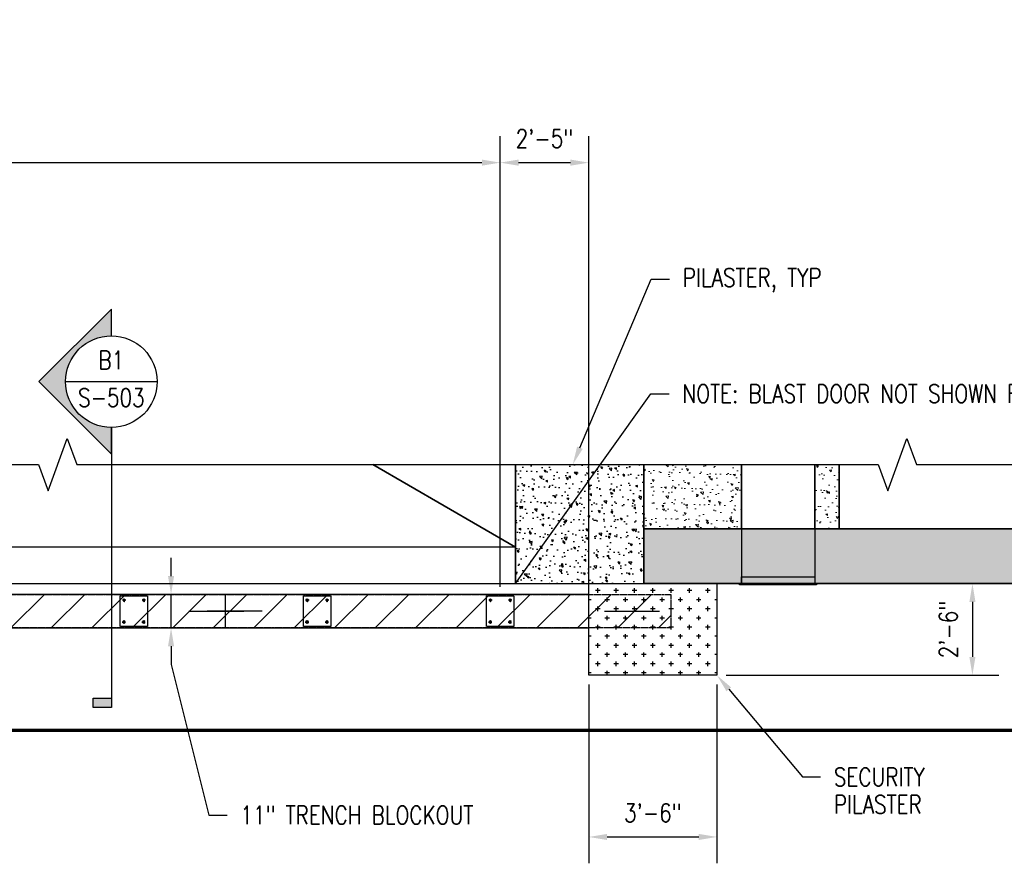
# Model space of a CAD drawing. Header units: inches. Extents: x -666 to 5202, y -44 to 845.
# Tile 3 of 6: x -12 to 310, y -44 to 233. Entities that reach past the tile are written whole.
import ezdxf
from ezdxf import colors
from ezdxf.entities.mleader import LeaderData, LeaderLine
from ezdxf.enums import TextEntityAlignment as Align
from ezdxf.math import Vec2, Vec3

# ---------------------------------------------------------------- set-up
doc = ezdxf.new("R2010")
doc.units = ezdxf.units.IN
doc.header["$MEASUREMENT"] = 0
doc.header["$PDMODE"] = 2
doc.header["$PDSIZE"] = 1
doc.linetypes.add('HIDDEN', pattern=[0.375, 0.25, -0.125])
doc.linetypes.add('HIDDEN2', pattern=[0.1875, 0.125, -0.0625])
for name, color, linetype in [('A-DOOR TRNCH', 4, 'Continuous'), ('S-ANNO-DIMS', 1, 'Continuous'), ('S-ANNO-TEXT', 2, 'Continuous'), ('S-BEAM-CONC', 13, 'Continuous'), ('S-COLS-CONC', 13, 'Continuous'), ('S-COLS-CONC 2', 13, 'Continuous'), ('S-DETL-PATT', 8, 'Continuous'), ('S-FLOR-HDLN', 1, 'HIDDEN2')]:
    doc.layers.add(name, color=color, linetype=linetype)
for name, color, linetype, lineweight in [('S-ANNO-SYMB', 2, 'Continuous', 25), ('S-FLOR-FTPT', 4, 'Continuous', 70), ('S-HEADWALL', 4, 'Continuous', 35), ('S-WALL-FULL-EXTR', 4, 'Continuous', 35), ('S-WALL-PATT', 8, 'Continuous', 18), ('S-WALL-PCST', 4, 'Continuous', 35)]:
    doc.layers.add(name, color=color, linetype=linetype, lineweight=lineweight)
doc.layers.add('S-DOOR-HTCH', color=9, linetype='Continuous', true_color=0x808080)
doc.layers.add('S-DOOR-OTLN', color=9, linetype='HIDDEN', true_color=0x808080)
doc.styles.add('Annotative', font='romans.shx', dxfattribs={"width": 0.8, "height": 0.125})
doc.styles.add('Arial', font='romans.shx', dxfattribs={"width": 0.8})
doc.styles.add('ROMANS', font='ROMANS.shx', dxfattribs={"width": 0.8})
doc.dimstyles.new('Annotative', dxfattribs={"dimscale": 0, "dimtxt": 0.125, "dimasz": 0.125, "dimexe": 0.179688, "dimexo": 0.0625, "dimgap": 0.09, "dimtad": 1, "dimdec": 3, "dimzin": 3, "dimdsep": 46, "dimlunit": 4, "dimtxsty": 'Annotative', "dimcen": 0.09, "dimclrt": 2, "dimazin": 2, "dimtfac": 1, "dimtdec": 3, "dimtmove": 1, "dimatfit": 3, "dimfxl": 1, "dimtfill": 1, "dimfrac": 2, "dimtolj": 1, "dimtzin": 0, "dimarcsym": 0})

# ---------------------------------------------------------------- blocks, each defined once
blk = doc.blocks.new('*D12')
at = {"layer": 'Defpoints', "color": 0, "transparency": 16777216}
for p in [(145, 185.89), (-519.5, 44), (145, 44)]:
    blk.add_point(p, dxfattribs=at)
at = {"layer": 'S-ANNO-DIMS', "color": 0, "lineweight": -2, "transparency": 16777216}
for p, q in [((-519.5, 47), (-519.5, 194.51)), ((145, 47), (145, 194.51)), ((-513.5, 185.89), (139, 185.89))]:
    blk.add_line(p, q, dxfattribs=at)
at = {"layer": 'S-ANNO-DIMS', "color": 0, "transparency": 16777216}
for points in [[(-513.5, 186.89), (-513.5, 184.89), (-519.5, 185.89)], [(139, 186.89), (139, 184.89), (145, 185.89)]]:
    blk.add_solid(points, dxfattribs=at)
at = {"layer": 'S-ANNO-DIMS', "color": 2, "transparency": 16777216, "insert": (-187.25, 193.78), "char_height": 6, "attachment_point": 5, "style": 'Annotative', "bg_fill": 3, "box_fill_scale": 1.25, "bg_fill_color": 256, "bg_fill_true_color": 13158600, "bg_fill_transparency": 0}
blk.add_mtext('\\A1; SOLE PLATES AT 5\'-0" OC MAX SPACING', dxfattribs=at)
blk = doc.blocks.new('*D13')
at = {"layer": 'Defpoints', "color": 0, "transparency": 16777216}
for p in [(174, 185.89), (145, 44), (174, 44.5)]:
    blk.add_point(p, dxfattribs=at)
at = {"layer": 'S-ANNO-DIMS', "color": 0, "lineweight": -2, "transparency": 16777216}
for p, q in [((145, 47), (145, 194.51)), ((174, 47.5), (174, 194.51)), ((151, 185.89), (168, 185.89))]:
    blk.add_line(p, q, dxfattribs=at)
at = {"layer": 'S-ANNO-DIMS', "color": 0, "transparency": 16777216}
for points in [[(151, 186.89), (151, 184.89), (145, 185.89)], [(168, 186.89), (168, 184.89), (174, 185.89)]]:
    blk.add_solid(points, dxfattribs=at)
at = {"layer": 'S-ANNO-DIMS', "color": 2, "transparency": 16777216, "insert": (159.5, 193.78), "char_height": 6, "attachment_point": 5, "style": 'Annotative', "bg_fill": 3, "box_fill_scale": 1.25, "bg_fill_color": 256, "bg_fill_true_color": 13158600, "bg_fill_transparency": 0}
blk.add_mtext('\\A1;2\'-5"', dxfattribs=at)
blk = doc.blocks.new('*D14')
at = {"layer": 'Defpoints', "color": 0, "transparency": 16777216}
for p in [(37.17, 44.5), (38.6, 44.5), (38.34, 33.5)]:
    blk.add_point(p, dxfattribs=at)
at = {"layer": 'S-ANNO-DIMS', "color": 0, "lineweight": -2, "transparency": 16777216}
for p, q in [((37.17, 50.5), (37.17, 56.5)), ((37.17, 33.5), (37.17, 44.5)), ((37.17, 27.5), (37.17, 21.5))]:
    blk.add_line(p, q, dxfattribs=at)
at = {"layer": 'S-ANNO-DIMS', "color": 0, "transparency": 16777216}
for points in [[(36.17, 50.5), (38.17, 50.5), (37.17, 44.5)], [(36.17, 27.5), (38.17, 27.5), (37.17, 33.5)]]:
    blk.add_solid(points, dxfattribs=at)
blk = doc.blocks.new('*U15')
at = {"lineweight": -3}
h = blk.add_hatch(color=256, dxfattribs=at)
edge = h.paths.add_edge_path()
edge.add_line((0, 0.3125), (0, 0.4947))
edge.add_line((0, 0.4947), (-0.4947, 0))
edge.add_line((-0.4947, 0), (0, -0.4947))
edge.add_line((0, -0.4947), (0, -0.3125))
edge.add_arc((0, 0), 0.3125, 90, 270, ccw=False)
blk.add_hatch(color=256, dxfattribs=at).paths.add_polyline_path([(0, -2.1602), (0, -2.2227), (-0.125, -2.2227), (-0.125, -2.1602)])
for p, q in [((-0.4947, 0), (0, 0.4947)), ((0, -0.4947), (-0.4947, 0)), ((-0.3125, 0), (0.3125, 0))]:
    blk.add_line(p, q, dxfattribs=at)
at = {"linetype": 'Continuous', "lineweight": -3}
blk.add_line((0, -0.3125), (0, -2.2227), dxfattribs=at)
at = {"lineweight": -3, "flags": 128}
blk.add_lwpolyline([(0, 0.3125), (0, 0.4947), (-0.4947, 0), (0, -0.4947), (0, -0.3125, -1), (0, 0.3125)], format="xyb", close=True, dxfattribs=at)
blk.add_lwpolyline([(-0.0156, 0.3125), (-0.0156, 0.3125)], dxfattribs=at)
blk.add_lwpolyline([(-0.0156, 0.3125), (-0.0156, 0.3125)], dxfattribs=at)
blk.add_lwpolyline([(0, -2.1602), (0, -2.2227), (-0.125, -2.2227), (-0.125, -2.1602), (0, -2.1602)], close=True, dxfattribs=at)
at = {"lineweight": -3}
blk.add_circle((0, 0), 0.3125, dxfattribs=at)
at = {"linetype": 'Continuous', "lineweight": -3, "style": 'Arial'}
blk.add_attdef('X#', text='', height=0.0938, dxfattribs=at).set_placement((0, 0.0469), align=Align.BOTTOM_CENTER)
blk.add_attdef('X-###', text='', height=0.0938, dxfattribs=at).set_placement((0, -0.0469), align=Align.TOP_CENTER)
blk = doc.blocks.new('*D18')
at = {"layer": 'Defpoints', "color": 0, "transparency": 16777216}
for p in [(216, 48), (216, 18), (299.67, 18)]:
    blk.add_point(p, dxfattribs=at)
at = {"layer": 'S-ANNO-DIMS', "color": 0, "lineweight": -2, "transparency": 16777216}
for p, q in [((219, 48), (308.29, 48)), ((299.67, 42), (299.67, 24)), ((219, 18), (308.29, 18))]:
    blk.add_line(p, q, dxfattribs=at)
at = {"layer": 'S-ANNO-DIMS', "color": 0, "transparency": 16777216}
for points in [[(298.67, 42), (300.67, 42), (299.67, 48)], [(298.67, 24), (300.67, 24), (299.67, 18)]]:
    blk.add_solid(points, dxfattribs=at)
at = {"layer": 'S-ANNO-DIMS', "color": 2, "transparency": 16777216, "insert": (291.78, 33), "char_height": 6, "attachment_point": 5, "rotation": 90, "style": 'Annotative', "bg_fill": 3, "box_fill_scale": 1.25, "bg_fill_color": 256, "bg_fill_true_color": 13158600, "bg_fill_transparency": 0}
blk.add_mtext('\\A1;2\'-6"', dxfattribs=at)
blk = doc.blocks.new('*D19')
at = {"layer": 'Defpoints', "color": 0, "transparency": 16777216}
for p in [(174, 18), (216, 18), (216, -34.96)]:
    blk.add_point(p, dxfattribs=at)
at = {"layer": 'S-ANNO-DIMS', "color": 0, "lineweight": -2, "transparency": 16777216}
for p, q in [((174, 15), (174, -43.59)), ((216, 15), (216, -43.59)), ((180, -34.96), (210, -34.96))]:
    blk.add_line(p, q, dxfattribs=at)
at = {"layer": 'S-ANNO-DIMS', "color": 0, "transparency": 16777216}
for points in [[(180, -33.96), (180, -35.96), (174, -34.96)], [(210, -33.96), (210, -35.96), (216, -34.96)]]:
    blk.add_solid(points, dxfattribs=at)
at = {"layer": 'S-ANNO-DIMS', "color": 2, "transparency": 16777216, "insert": (195, -27.07), "char_height": 6, "attachment_point": 5, "style": 'Annotative', "bg_fill": 3, "box_fill_scale": 1.25, "bg_fill_color": 256, "bg_fill_true_color": 13158600, "bg_fill_transparency": 0}
blk.add_mtext('\\A1;3\'-6"', dxfattribs=at)

msp = doc.modelspace()

# ---------------------------------------------------------------- hatches: boundary and pattern name
at = {"layer": 'S-COLS-CONC'}
h = msp.add_hatch(dxfattribs=at)
h.set_pattern_fill('AR-CONC', color=8, angle=90)
h.set_pattern_definition([(140, (2388.7974, 90), (0.627521, 7.172602), [0.75, -8.25]), (85, (2388.7974, 90), (-7.521921, -1.387513), [0.6, -6.6]), (190.45144, (2388.85, 90.598), (-6.8944, 5.785088), [0.637402, -7.01142]), (136.1842, (2386.797, 90), (1.655193, 10.672413), [1.125, -12.375]), (186.63564, (2386.935, 90.889), (-9.741186, 9.34662), [0.956103, -10.51714]), (81.18416, (2386.797, 90), (-9.741186, 9.34662), [0.9, -9.9]), (111, (2387.2974, 91), (4.026189, 5.96907), [0.75, -8.25]), (56, (2387.2974, 91), (-7.2515, 2.433153), [0.6, -6.6]), (161.45144, (2387.633, 91.4974), (-3.225312, 8.402224), [0.637402, -7.01142]), (127.5, (2388.7974, 90), (-3.3289385, 0.1215986), [0, -6.52, 0, -6.7, 0, -6.625]), (97.5, (2388.7974, 90), (-3.944117, 2.6306954), [0, -3.82, 0, -6.37, 0, -2.525]), (57.5, (2388.7974, 87.77), (0.2255487, 5.3382244), [0, -2.5, 0, -7.8, 0, -10.35]), (47.5, (2388.7974, 86.77), (-1.00105, 5.831862), [0, -3.25, 0, -5.18, 0, -7.35])])
edge = h.paths.add_edge_path()
edge.add_line((192, 87), (150, 87))
edge.add_line((150, 87), (150, 48))
edge.add_line((150, 48), (182.75, 48))
edge.add_arc((182.75, 48.375), 0.375, 180, 270, ccw=False)
edge.add_line((182.375, 48.375), (182.375, 48.5))
edge.add_line((182.375, 48.5), (191.5, 48.5))
edge.add_line((191.5, 48.5), (191.5, 48.75))
edge.add_arc((191.875, 48.75), 0.375, 90, 180, ccw=False)
edge.add_line((191.875, 49.125), (192, 49.125))
edge.add_line((192, 49.125), (192, 87))
at = {"layer": 'S-COLS-CONC 2'}
h = msp.add_hatch(dxfattribs=at)
h.set_pattern_fill('CROSS', color=8, scale=12, angle=90)
h.set_pattern_definition([(90, (12, 0), (-3, 3), [1.5, -4.5]), (180, (12.75, 0.75), (-3, -3), [1.5, -4.5])])
h.paths.add_polyline_path([(216, 48), (216, 18), (174, 18), (174, 48)])
at = {"layer": 'S-DOOR-HTCH'}
h = msp.add_hatch(dxfattribs=at)
h.set_pattern_fill('ANSI31', color=256, scale=75)
h.set_pattern_definition([(45, (-888.077, -759.706), (-6.629126, 6.629126), [])])
h.paths.add_polyline_path([(-534, 44.5), (201, 44.4991), (201, 33.5026), (-534, 33.4966)])
at = {"layer": 'S-WALL-PATT'}
h = msp.add_hatch(dxfattribs=at)
h.set_pattern_fill('AR-CONC', color=256, angle=90)
h.paths.add_polyline_path([(224, 87), (192, 87), (192, 66), (224, 66)])
h = msp.add_hatch(dxfattribs=at)
h.set_pattern_fill('AR-CONC', color=256, angle=90)
h.set_pattern_definition([(140, (24, 4e-14), (0.62752, 7.1726), [0.75, -8.25]), (85, (24, 4e-14), (-7.52192, -1.38751), [0.6, -6.6]), (190.4514, (24.052, 0.598), (-6.8944, 5.78509), [0.6374, -7.01142]), (136.184, (22, 4e-14), (1.6552, 10.6724), [1.125, -12.375]), (186.6356, (22.138, 0.889), (-9.7412, 9.3466), [0.9561, -10.51714]), (81.184, (22, 4e-14), (-9.7412, 9.3466), [0.9, -9.9]), (111, (22.5, 1), (4.02619, 5.96907), [0.75, -8.25]), (56, (22.5, 1), (-7.2515, 2.43315), [0.6, -6.6]), (161.4514, (22.8355, 1.4974), (-3.22531, 8.40222), [0.6374, -7.01142]), (127.5, (24, 4e-14), (-3.328939, 0.121599), [0, -6.52, 0, -6.7, 0, -6.625]), (97.5, (24, 4e-14), (-3.944117, 2.630695), [0, -3.82, 0, -6.37, 0, -2.525]), (57.5, (24, -2.23), (0.22555, 5.338224), [0, -2.5, 0, -7.8, 0, -10.35]), (47.5, (24, -3.23), (-1.00105, 5.83186), [0, -3.25, 0, -5.18, 0, -7.35])])
h.paths.add_polyline_path([(256, 87), (248, 87), (248, 66), (256, 66)])
h = msp.add_hatch(dxfattribs=at)
h.set_pattern_fill('AR-CONC', color=256, angle=90)
h.set_pattern_definition([(140, (-221.389, 538.065), (0.62752, 7.172602), [0.75, -8.25]), (85, (-221.389, 538.065), (-7.52192, -1.387513), [0.6, -6.6]), (190.45144, (-221.337, 538.663), (-6.8944, 5.78509), [0.6374, -7.01142]), (136.1842, (-223.389, 538.065), (1.65519, 10.67241), [1.125, -12.375]), (186.6356, (-223.251, 538.954), (-9.74119, 9.34662), [0.9561, -10.51714]), (81.1842, (-223.389, 538.065), (-9.74119, 9.34662), [0.9, -9.9]), (111, (-222.889, 539.065), (4.02619, 5.96907), [0.75, -8.25]), (56, (-222.889, 539.065), (-7.2515, 2.433153), [0.6, -6.6]), (161.45144, (-222.5535, 539.5624), (-3.22531, 8.402224), [0.6374, -7.01142]), (127.5, (-221.389, 538.065), (-3.3289385, 0.1215986), [0, -6.52, 0, -6.7, 0, -6.625]), (97.5, (-221.389, 538.065), (-3.944117, 2.630695), [0, -3.82, 0, -6.37, 0, -2.525]), (57.5, (-221.389, 535.835), (0.225549, 5.3382244), [0, -2.5, 0, -7.8, 0, -10.35]), (47.5, (-221.389, 534.835), (-1.00105, 5.831862), [0, -3.25, 0, -5.18, 0, -7.35])])
h.paths.add_polyline_path([(192, 66), (192, 48), (642, 48), (642, 66)])

# ---------------------------------------------------------------- linework, layer by layer
at = {"layer": 'A-DOOR TRNCH'}
msp.add_line((55, 33.5025), (55, 44.5), dxfattribs=at)
msp.add_lwpolyline([(174, 44.5), (-534, 44.5), (-534, 33.5017), (174, 33.5017)], close=True, dxfattribs=at)
at = {"layer": 'S-ANNO-SYMB', "linetype": 'Continuous'}
for points in [[(-138, 87), (-6.25, 87), (-3.125, 78.4141), (3.125, 95.5859), (6.25, 87), (138, 87)], [(138, 87), (268.8065, 87), (271.9315, 78.4141), (278.1815, 95.5859), (281.3065, 87), (293.791, 87)], [(293.791, 87), (557.6921, 87), (560.8171, 78.4141), (567.0671, 95.5859), (570.1921, 87), (654, 87)]]:
    msp.add_lwpolyline(points, dxfattribs=at)
at = {"layer": 'S-BEAM-CONC'}
msp.add_lwpolyline([(-150, 87), (-150, 48), (150, 48), (150, 87)], dxfattribs=at)
msp.add_lwpolyline([(-150, 87), (-150, 48), (150, 48), (150, 87)], dxfattribs=at)
at = {"layer": 'S-COLS-CONC'}
msp.add_lwpolyline([(150, 87), (150, 48), (192, 48), (192, 87)], dxfattribs=at)
at = {"layer": 'S-COLS-CONC 2'}
msp.add_lwpolyline([(216, 48), (216, 18), (174, 18), (174, 48)], close=True, dxfattribs=at)
at = {"layer": 'S-DETL-PATT', "lineweight": -3}
msp.add_lwpolyline([(248.5975, 47.573), (223.4025, 47.573), (223.4025, 48), (224, 48), (224, 50.2316), (248, 50.2316), (248, 48), (248.5975, 48)], close=True, dxfattribs=at)
at = {"layer": 'S-DOOR-OTLN', "lineweight": -3}
for p, q in [((-534, 44.5), (201, 44.5)), ((201, 33.5017), (201, 44.5)), ((201, 33.5017), (-534, 33.5017))]:
    msp.add_line(p, q, dxfattribs=at)
at = {"layer": 'S-FLOR-FTPT'}
msp.add_lwpolyline([(-654, 87), (-654, 0), (642, 0), (642, 87)], dxfattribs=at)
at = {"layer": 'S-FLOR-HDLN'}
for p, q in [((224, 66), (224, 48)), ((248, 66), (248, 48)), ((21.7623, 43.0149), (21.3701, 42.7884)), ((21.3701, 42.7884), (21.3701, 42.3356)), ((21.7623, 42.1091), (21.3701, 42.3356)), ((21.7623, 43.0149), (22.1546, 42.7884)), ((21.7623, 42.1091), (22.1546, 42.3356)), ((22.1546, 42.7884), (22.1546, 42.3356)), ((28.2377, 43.0149), (27.8454, 42.7884)), ((27.8454, 42.7884), (27.8454, 42.3356)), ((28.2377, 42.1091), (27.8454, 42.3356)), ((28.2377, 43.0149), (28.6299, 42.7884)), ((28.2377, 42.1091), (28.6299, 42.3356)), ((28.6299, 42.7884), (28.6299, 42.3356)), ((81.7623, 43.0149), (81.3701, 42.7884)), ((81.3701, 42.7884), (81.3701, 42.3356)), ((81.7623, 42.1091), (81.3701, 42.3356)), ((81.7623, 43.0149), (82.1546, 42.7884)), ((81.7623, 42.1091), (82.1546, 42.3356)), ((82.1546, 42.7884), (82.1546, 42.3356)), ((88.2377, 43.0149), (87.8454, 42.7884)), ((87.8454, 42.7884), (87.8454, 42.3356)), ((88.2377, 42.1091), (87.8454, 42.3356)), ((88.2377, 43.0149), (88.6299, 42.7884)), ((88.2377, 42.1091), (88.6299, 42.3356)), ((88.6299, 42.7884), (88.6299, 42.3356)), ((141.7623, 43.0149), (141.3701, 42.7884)), ((141.3701, 42.7884), (141.3701, 42.3356)), ((141.7623, 42.1091), (141.3701, 42.3356)), ((141.7623, 43.0149), (142.1546, 42.7884)), ((141.7623, 42.1091), (142.1546, 42.3356)), ((142.1546, 42.7884), (142.1546, 42.3356)), ((148.2377, 43.0149), (147.8454, 42.7884)), ((147.8454, 42.7884), (147.8454, 42.3356)), ((148.2377, 42.1091), (147.8454, 42.3356)), ((148.2377, 43.0149), (148.6299, 42.7884)), ((148.2377, 42.1091), (148.6299, 42.3356)), ((148.6299, 42.7884), (148.6299, 42.3356)), ((21.7623, 35.8943), (21.3701, 35.6678)), ((21.3701, 35.215), (21.3701, 35.6678)), ((21.7623, 35.8943), (22.1546, 35.6678)), ((22.1546, 35.215), (22.1546, 35.6678)), ((28.2377, 35.8943), (27.8454, 35.6678)), ((27.8454, 35.215), (27.8454, 35.6678)), ((28.2377, 35.8943), (28.6299, 35.6678)), ((28.6299, 35.215), (28.6299, 35.6678)), ((81.7623, 35.8943), (81.3701, 35.6678)), ((81.3701, 35.215), (81.3701, 35.6678)), ((81.7623, 35.8943), (82.1546, 35.6678)), ((82.1546, 35.215), (82.1546, 35.6678)), ((88.2377, 35.8943), (87.8454, 35.6678)), ((87.8454, 35.215), (87.8454, 35.6678)), ((88.2377, 35.8943), (88.6299, 35.6678)), ((88.6299, 35.215), (88.6299, 35.6678)), ((141.7623, 35.8943), (141.3701, 35.6678)), ((141.3701, 35.215), (141.3701, 35.6678)), ((141.7623, 35.8943), (142.1546, 35.6678)), ((142.1546, 35.215), (142.1546, 35.6678)), ((148.2377, 35.8943), (147.8454, 35.6678)), ((147.8454, 35.215), (147.8454, 35.6678)), ((148.2377, 35.8943), (148.6299, 35.6678)), ((148.6299, 35.215), (148.6299, 35.6678)), ((21.7623, 34.9885), (21.3701, 35.215)), ((21.7623, 34.9885), (22.1546, 35.215)), ((28.2377, 34.9885), (27.8454, 35.215)), ((28.2377, 34.9885), (28.6299, 35.215)), ((81.7623, 34.9885), (81.3701, 35.215)), ((81.7623, 34.9885), (82.1546, 35.215)), ((88.2377, 34.9885), (87.8454, 35.215)), ((88.2377, 34.9885), (88.6299, 35.215)), ((141.7623, 34.9885), (141.3701, 35.215)), ((141.7623, 34.9885), (142.1546, 35.215)), ((148.2377, 34.9885), (147.8454, 35.215)), ((148.2377, 34.9885), (148.6299, 35.215))]:
    msp.add_line(p, q, dxfattribs=at)
for points in [[(29.5017, 34.0017), (20.4983, 34.0017), (20.4983, 44.0017), (29.5017, 44.0017)], [(89.5017, 34.0017), (80.4983, 34.0017), (80.4983, 44.0017), (89.5017, 44.0017)], [(149.5017, 34.0017), (140.4983, 34.0017), (140.4983, 44.0017), (149.5017, 44.0017)]]:
    msp.add_lwpolyline(points, close=True, dxfattribs=at)
for centre in [(21.7623, 42.562), (28.2377, 42.562), (81.7623, 42.562), (88.2377, 42.562), (141.7623, 42.562), (148.2377, 42.562), (21.7623, 35.4414), (28.2377, 35.4414), (81.7623, 35.4414), (88.2377, 35.4414), (141.7623, 35.4414), (148.2377, 35.4414)]:
    msp.add_circle(centre, 0.25, dxfattribs=at)
at = {"layer": 'S-HEADWALL', "lineweight": -3}
msp.add_lwpolyline([(-150, 48), (150, 48), (150, 60), (-150, 60)], close=True, dxfattribs=at)
at = {"layer": 'S-WALL-FULL-EXTR'}
msp.add_lwpolyline([(192, 48), (192, 66), (642, 66), (642, 48)], close=True, dxfattribs=at)
at = {"layer": 'S-WALL-PCST'}
for points in [[(192, 87), (192, 66), (224, 66), (224, 87)], [(248, 87), (248, 66), (256, 66), (256, 87)]]:
    msp.add_lwpolyline(points, dxfattribs=at)

# ---------------------------------------------------------------- leaders
at = {"layer": 'S-ANNO-SYMB'}
for points in [[(43, 39.0018), (60.9926, 39.0009)], [(67, 39.0018), (49.0369, 39.0013)], [(179.1743, 39.0018), (197.1669, 39.0009)]]:
    msp.add_leader(points, dimstyle='Annotative', override={"dimscale": 0, "dimgap": 0.09, "dimtad": 0}, dxfattribs=at)
at = {"layer": 'S-ANNO-TEXT', "linetype": 'Continuous', "lineweight": 0}
ml = msp.add_multileader_mtext('Standard', dxfattribs=at)
ml.set_content('1:100 SLOPE. TYP', color=2, style='Annotative')
ml.set_leader_properties(color=1)
ml.build(insert=Vec2(0, 0))
ml.multileader.update_dxf_attribs({"text_right_attachment_type": 6, "dogleg_length": 0.125, "arrow_head_size": 6, "scale": 48})
ctx = ml.context
ctx.base_point, ctx.scale, ctx.char_height, ctx.arrow_head_size, ctx.landing_gap_size, ctx.plane_origin = Vec3(-109.2799, -30.7197), 48, 6, 6, 4.32, Vec3(-169.4849, -44.8588)
ctx.right_attachment = 6
notes = []
notes.append((ctx, [(0, (1, 1, 0), (-115.2799, -30.7197), (1, 0), 6, [(0, [(-185, 39.0004)], 0, [])])]))
ctx.mtext.insert, ctx.mtext.width, ctx.mtext.line_spacing_factor, ctx.mtext.flow_direction = Vec3(-104.9599, -27.7197), 89.956124, 0.9, 5
ml = msp.add_multileader_mtext('Standard', dxfattribs=at)
ml.set_content('11" TRENCH BLOCKOUT', color=2, style='Annotative')
ml.set_leader_properties(color=1)
ml.build(insert=Vec2(0, 0))
ml.multileader.update_dxf_attribs({"text_right_attachment_type": 6, "dogleg_length": 0.125, "arrow_head_size": 0, "scale": 48})
ctx = ml.context
ctx.base_point, ctx.scale, ctx.char_height, ctx.arrow_head_size, ctx.landing_gap_size, ctx.plane_origin = Vec3(55.5568, -27.8056), 48, 6, 0, 4.32, Vec3(35.1887, -44.8588)
ctx.right_attachment = 6
notes.append((ctx, [(0, (1, 1, 0), (49.5568, -27.8056), (1, 0), 6, [(0, [(37.1723, 21.5017)], 0, [])])]))
ctx.mtext.insert, ctx.mtext.width, ctx.mtext.line_spacing_factor, ctx.mtext.flow_direction = Vec3(59.8768, -24.8056), 89.956124, 0.9, 5
for ctx, leaders in notes:
    for number, flags, end, landing, length, lines in leaders:
        leader = LeaderData()
        leader.index, (leader.has_last_leader_line, leader.has_dogleg_vector, leader.attachment_direction) = number, flags
        leader.last_leader_point, leader.dogleg_vector, leader.dogleg_length = Vec3(end), Vec3(landing), length
        for number, points, colour, breaks in lines:
            line = LeaderLine()
            line.index, line.vertices, line.color, line.breaks = number, Vec3.list(points), colors.encode_raw_color(colour), breaks
            leader.lines.append(line)
        ctx.leaders.append(leader)

# ---------------------------------------------------------------- next in the draw order: dimensions: what is measured, and where the dimension line sits
at = {"layer": 'S-ANNO-DIMS'}
dim = msp.add_linear_dim(base=(145, 185.8888), p1=(-519.5017, 44.0017), p2=(145, 44.0017), text=' SOLE PLATES AT 5\'-0" OC MAX SPACING', dimstyle='Annotative', override={"dimpost": '\\X'}, dxfattribs=at)
dim.commit()
dim.dimension.update_dxf_attribs({"geometry": '*D12', "text_midpoint": (-187.2508, 193.7803)})

# ---------------------------------------------------------------- next in the draw order: block references
at = {"layer": 'S-ANNO-SYMB'}
ref = msp.add_blockref('*U15', (17.6104, 114.1668), dxfattribs=dict(at, xscale=48, yscale=48, zscale=48))
ref.add_attrib('X-###', 'S-503', dxfattribs={"color": 1, "linetype": 'Continuous', "lineweight": -2, "height": 6, "style": 'ROMANS', "width": 0.8}).set_placement((17.6104, 111.9168), align=Align.TOP_CENTER)
ref.add_attrib('X#', 'B1', dxfattribs={"layer": 'S-ANNO-TEXT', "color": 1, "linetype": 'Continuous', "lineweight": -2, "height": 6, "style": 'ROMANS', "width": 0.8}).set_placement((17.6104, 116.4168), align=Align.BOTTOM_CENTER)

# ---------------------------------------------------------------- next in the draw order: dimensions: what is measured, and where the dimension line sits
at = {"layer": 'S-ANNO-DIMS'}
dim = msp.add_linear_dim(base=(174, 185.8888), p1=(145, 44.0017), p2=(174, 44.5), dimstyle='Annotative', override={"dimpost": '\\X'}, dxfattribs=at)
dim.commit()
dim.dimension.update_dxf_attribs({"geometry": '*D13', "text_midpoint": (159.5, 185.8888), "dimtype": 160})
dim = msp.add_linear_dim(base=(37.1723, 44.5), p1=(38.3364, 33.5017), p2=(38.6039, 44.5), angle=90, text=' ', dimstyle='Annotative', override={"dimpost": '\\X', "dimse1": 1, "dimse2": 1}, dxfattribs=at)
dim.commit()
dim.dimension.update_dxf_attribs({"geometry": '*D14', "text_midpoint": (37.1723, 39.0009), "dimtype": 160})

# ---------------------------------------------------------------- next in the draw order: linework, layer by layer
at = {"layer": 'S-WALL-PCST'}
msp.add_line((150, 60), (103.2346, 87), dxfattribs=at)

# ---------------------------------------------------------------- next in the draw order: leaders
at = {"layer": 'S-ANNO-TEXT', "linetype": 'Continuous', "lineweight": 0}
ml = msp.add_multileader_mtext('Standard', dxfattribs=at)
ml.set_content('PILASTER, TYP', color=2, style='Annotative')
ml.set_leader_properties(color=1)
ml.build(insert=Vec2(0, 0))
ml.multileader.update_dxf_attribs({"text_right_attachment_type": 6, "dogleg_length": 0.125, "arrow_head_size": 6, "scale": 48})
ctx = ml.context
ctx.base_point, ctx.scale, ctx.char_height, ctx.arrow_head_size, ctx.landing_gap_size, ctx.plane_origin = Vec3(200.483, 147.6725), 48, 6, 6, 4.32, Vec3(157.9403, 118.1301)
ctx.right_attachment = 6
notes = []
notes.append((ctx, [(0, (1, 1, 0), (194.483, 147.6725), (1, 0), 6, [(0, [(168.7521, 87)], 0, [])])]))
ctx.mtext.insert, ctx.mtext.width, ctx.mtext.line_spacing_factor, ctx.mtext.flow_direction = Vec3(204.803, 151.2439), 89.956124, 0.9, 5
ml = msp.add_multileader_mtext('Standard', dxfattribs=at)
ml.set_content('HIGHPOINT AT MIDPOINT BETWEEN DRAINS', color=2, style='Annotative')
ml.set_leader_properties(color=1)
ml.build(insert=Vec2(0, 0))
ml.multileader.update_dxf_attribs({"text_right_attachment_type": 6, "dogleg_length": 0.125, "arrow_head_size": 6, "scale": 48})
ctx = ml.context
ctx.base_point, ctx.scale, ctx.char_height, ctx.arrow_head_size, ctx.landing_gap_size, ctx.plane_origin = Vec3(-259.2727, 110.2213), 48, 6, 6, 4.32, Vec3(-289.4849, 124.3604)
ctx.right_attachment = 6
notes.append((ctx, [(0, (1, 1, 0), (-265.2727, 110.2213), (1, 0), 6, [(0, [(-305, 39.0015)], 0, [])])]))
ctx.mtext.insert, ctx.mtext.width, ctx.mtext.line_spacing_factor, ctx.mtext.flow_direction = Vec3(-254.9527, 113.2213), 89.956124, 0.9, 5
ml = msp.add_multileader_mtext('Standard', dxfattribs=at)
ml.set_content('NOTE: BLAST DOOR NOT SHOWN FOR CLARITY', color=2, style='Annotative')
ml.set_leader_properties(color=1)
ml.build(insert=Vec2(0, 0))
ml.multileader.update_dxf_attribs({"text_right_attachment_type": 6, "dogleg_length": 0.125, "arrow_head_size": 0, "scale": 48})
ctx = ml.context
ctx.base_point, ctx.scale, ctx.char_height, ctx.arrow_head_size, ctx.landing_gap_size, ctx.plane_origin = Vec3(200.361, 110.2213), 48, 6, 0, 4.32, Vec3(141.0615, 40.5012)
ctx.right_attachment = 6
notes.append((ctx, [(0, (1, 1, 0), (194.361, 110.2213), (1, 0), 6, [(0, [(150, 48)], 0, [])])]))
ctx.mtext.insert, ctx.mtext.width, ctx.mtext.line_spacing_factor, ctx.mtext.flow_direction = Vec3(204.681, 113.2213), 104.102668, 0.9, 5
for ctx, leaders in notes:
    for number, flags, end, landing, length, lines in leaders:
        leader = LeaderData()
        leader.index, (leader.has_last_leader_line, leader.has_dogleg_vector, leader.attachment_direction) = number, flags
        leader.last_leader_point, leader.dogleg_vector, leader.dogleg_length = Vec3(end), Vec3(landing), length
        for number, points, colour, breaks in lines:
            line = LeaderLine()
            line.index, line.vertices, line.color, line.breaks = number, Vec3.list(points), colors.encode_raw_color(colour), breaks
            leader.lines.append(line)
        ctx.leaders.append(leader)

# ---------------------------------------------------------------- next in the draw order: dimensions: what is measured, and where the dimension line sits
at = {"layer": 'S-ANNO-DIMS'}
dim = msp.add_linear_dim(base=(299.6671, 18), p1=(216, 48), p2=(216, 18), angle=90, dimstyle='Annotative', override={"dimpost": '\\X'}, dxfattribs=at)
dim.commit()
dim.dimension.update_dxf_attribs({"geometry": '*D18', "text_midpoint": (299.6671, 33), "dimtype": 160})

# ---------------------------------------------------------------- next in the draw order: dimensions: what is measured, and where the dimension line sits
dim = msp.add_linear_dim(base=(216, -34.9617), p1=(174, 18), p2=(216, 18), dimstyle='Annotative', override={"dimpost": '\\X'}, dxfattribs=at)
dim.commit()
dim.dimension.update_dxf_attribs({"geometry": '*D19', "text_midpoint": (195, -27.0702)})

# ---------------------------------------------------------------- next in the draw order: leaders
at = {"layer": 'S-ANNO-TEXT', "linetype": 'Continuous', "lineweight": 0}
ml = msp.add_multileader_mtext('Standard', dxfattribs=at)
ml.set_content('SECURITY\\PPILASTER', color=2, style='Annotative')
ml.set_leader_properties(color=1)
ml.build(insert=Vec2(0, 0))
ml.multileader.update_dxf_attribs({"text_right_attachment_type": 6, "dogleg_length": 0.125, "arrow_head_size": 6, "scale": 48})
ctx = ml.context
ctx.base_point, ctx.scale, ctx.char_height, ctx.arrow_head_size, ctx.landing_gap_size, ctx.plane_origin = Vec3(249.9542, -15.3164), 48, 6, 6, 4.32, Vec3(207.4115, -44.8588)
ctx.right_attachment = 6
notes = []
notes.append((ctx, [(0, (1, 1, 0), (243.9542, -15.3164), (1, 0), 6, [(0, [(216, 18)], 0, [])])]))
ctx.mtext.insert, ctx.mtext.width, ctx.mtext.line_spacing_factor, ctx.mtext.flow_direction = Vec3(254.2742, -12.3164), 89.956124, 0.9, 5
ml = msp.add_multileader_mtext('Standard', dxfattribs=at)
ml.set_content('EDGE OF FOOTING', color=2, style='Annotative')
ml.set_leader_properties(color=1)
ml.build(insert=Vec2(0, 0))
ml.multileader.update_dxf_attribs({"text_right_attachment_type": 6, "dogleg_length": 0.125, "arrow_head_size": 6, "scale": 48})
ctx = ml.context
ctx.base_point, ctx.scale, ctx.char_height, ctx.arrow_head_size, ctx.landing_gap_size, ctx.plane_origin = Vec3(-374.3869, -30.7197), 48, 6, 6, 4.32, Vec3(-434.5919, -44.8588)
ctx.right_attachment = 6
notes.append((ctx, [(0, (1, 1, 0), (-380.3869, -30.7197), (1, 0), 6, [(0, [(-411.1065, 0)], 0, [])])]))
ctx.mtext.insert, ctx.mtext.width, ctx.mtext.line_spacing_factor, ctx.mtext.flow_direction = Vec3(-370.0669, -27.7197), 89.956124, 0.9, 5
for ctx, leaders in notes:
    for number, flags, end, landing, length, lines in leaders:
        leader = LeaderData()
        leader.index, (leader.has_last_leader_line, leader.has_dogleg_vector, leader.attachment_direction) = number, flags
        leader.last_leader_point, leader.dogleg_vector, leader.dogleg_length = Vec3(end), Vec3(landing), length
        for number, points, colour, breaks in lines:
            line = LeaderLine()
            line.index, line.vertices, line.color, line.breaks = number, Vec3.list(points), colors.encode_raw_color(colour), breaks
            leader.lines.append(line)
        ctx.leaders.append(leader)

doc.saveas('drawing.dxf')
